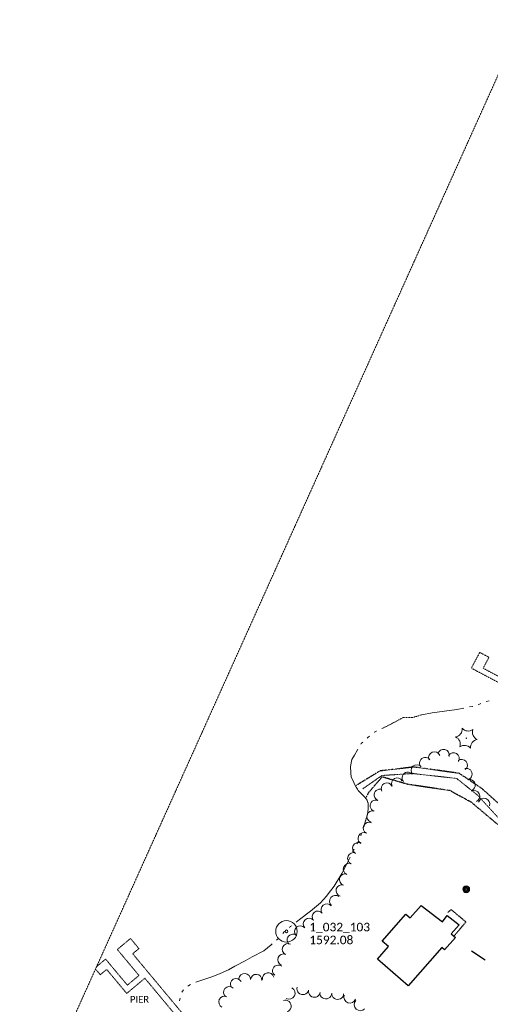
# Model space of a CAD drawing. Extents: x 386237 to 390135, y 96958 to 113752.
# Tile 49 of 112: x 387612 to 387941, y 102005 to 102694. Entities that reach past the tile are written whole.
import ezdxf

# ---------------------------------------------------------------- set-up
doc = ezdxf.new("R2010")
doc.units = 0
doc.header["$MEASUREMENT"] = 0
for name, pattern in [('Echnl', [0.68, 0.25, -0.03, 0.02, -0.03, 0.02, -0.03, 0.02, -0.03, 0.25]), ('Wisdot3', [0.1875, 0.125, -0.0625]), ('Wisdot6', [0.375, 0.125, -0.0625, 0.03125, -0.0625, 0.03125, -0.0625])]:
    doc.linetypes.add(name, pattern=pattern)
for name, color, linetype, lineweight in [('E_BLD', 231, 'Continuous', 25), ('E_LAND_Vegetation', 81, 'Continuous', 18), ('E_MAP_Limits', 81, 'Wisdot3', 18), ('E_MAP_PassPoints', 41, 'Continuous', 18), ('E_MISCPROP', 31, 'Continuous', 18), ('E_MISCPROP_HvyDash', 231, 'Wisdot3', 25), ('E_STRUCT_Pier', 252, 'Wisdot3', 25), ('E_WTR', 131, 'Wisdot6', 18), ('E_WTR_Channel', 131, 'Echnl', 18), ('E_WTR_Dock_Pier', 131, 'Wisdot3', 18), ('E_WTR_Edge', 131, 'Echnl', 25), ('E_WTR_Elevations', 131, 'Continuous', 18)]:
    doc.layers.add(name, color=color, linetype=linetype, lineweight=lineweight)
doc.styles.add('CalibriLight', font='calibril.ttf')

# ---------------------------------------------------------------- blocks, each defined once
blk = doc.blocks.new('PP')
at = {"layer": 'E_MAP_PassPoints', "lineweight": 0}
for radius in [7.5, 0.96]:
    blk.add_circle((0, 0), radius, dxfattribs=at)
blk = doc.blocks.new('PIER')
at = {"color": 0, "linetype": 'ByBlock', "lineweight": -2, "transparency": 16777216, "style": 'CalibriLight'}
blk.add_text('PIER', height=10.8, dxfattribs=at).set_placement((-16.8, -5.4))
blk = doc.blocks.new('CTRE')
at = {"color": 0, "linetype": 'ByBlock', "lineweight": -2, "transparency": 16777216}
blk.add_circle((0, 0), 0.223, dxfattribs=at)
for centre, start, end in [((-11.97, 8.96), 280.2067, 5.97162), ((1.81, 14.92), 220.21132, 305.97623), ((-13.83, -5.9), 340.21132, 65.97623), ((13.83, 5.89), 160.21133, 245.97624), ((-1.81, -14.93), 40.21133, 125.97624)]:
    blk.add_arc(centre, 7.87, start, end, dxfattribs=at)
at = {"color": 0, "linetype": 'ByBlock', "lineweight": -2, "transparency": 16777216, "extrusion": (0, 0, -1)}
blk.add_arc((-12.03, -9.04), 7.87, 354.07279, 79.74889, dxfattribs=at)
blk = doc.blocks.new('POLE')
at = {"color": 0, "linetype": 'ByBlock', "lineweight": -2, "transparency": 16777216}
for radius in [4.46, 3.35, 2.23, 1.12]:
    blk.add_circle((0, 0), radius, dxfattribs=at)

msp = doc.modelspace()

# ---------------------------------------------------------------- linework, layer by layer
at = {"layer": 'E_BLD', "ltscale": 5}
for p, q in [((387885.21, 102065.15), (387892.84, 102073.92)), ((387892.84, 102073.92), (387907.9, 102062.52)), ((387865.65, 102048.86), (387882.14, 102067.82)), ((387882.14, 102067.82), (387882.14, 102067.82)), ((387882.14, 102067.82), (387885.21, 102065.15)), ((387885.21, 102065.15), (387885.21, 102065.15)), ((387907.9, 102062.52), (387911.11, 102066.76)), ((387911.11, 102066.76), (387919.51, 102060.4)), ((387919.51, 102060.4), (387914.01, 102054.08)), ((387920.41, 102061.44), (387920.41, 102061.44)), ((387916.95, 102051.53), (387909.32, 102042.76)), ((387914.01, 102054.08), (387914.01, 102054.08)), ((387914.01, 102054.08), (387916.95, 102051.53)), ((387862.39, 102036.38), (387869.97, 102045.1)), ((387869.97, 102045.1), (387865.65, 102048.86)), ((387869.97, 102045.1), (387869.97, 102045.1)), ((387907.28, 102044.53), (387883.9, 102017.66)), ((387909.32, 102042.76), (387907.28, 102044.53)), ((387907.28, 102044.53), (387907.28, 102044.53)), ((387883.9, 102017.66), (387862.39, 102036.38)), ((387862.39, 102036.38), (387862.39, 102036.38)), ((387909.32, 102042.76), (387909.32, 102042.76)), ((387937.81, 102035.62), (387928.18, 102041.98))]:
    msp.add_line(p, q, dxfattribs=at)
at = {"layer": 'E_LAND_Vegetation'}
for centre, radius, start, end in [((387902.14, 102177.46), 4.02, 20.77502, 200.77502), ((387908.64, 102179.16), 4.02, 346.74284, 166.74284), ((387895.83, 102173.49), 4.02, 36.90807, 216.90807), ((387915.59, 102176.73), 4.02, 328.64983, 148.64983), ((387921.27, 102172.14), 4.02, 309.05942, 129.05942), ((387883.59, 102163.19), 4.02, 39.51087, 219.51087), ((387889.86, 102168.36), 4.02, 41.84754, 221.84754), ((387924.57, 102165.84), 4.02, 285.6341, 105.6341), ((387876.11, 102159.24), 4.02, 26.54701, 206.54701), ((387926.74, 102158.09), 4.02, 285.6341, 105.6341), ((387864.04, 102151.24), 4.02, 69.61186, 249.61186), ((387868.91, 102155.65), 4.02, 26.54701, 206.54701), ((387929.91, 102150.39), 4.02, 294.89084, 114.89084), ((387861.24, 102143.7), 4.02, 69.61186, 249.61186), ((387936.92, 102144.92), 4.02, 340.36647, 160.36647), ((387858.89, 102136.16), 4.02, 74.03017, 254.03017), ((387856.45, 102128.12), 4.02, 62.95767, 242.95767), ((387852.76, 102120.91), 4.02, 61.11493, 241.11493), ((387848.87, 102113.86), 4.02, 61.11493, 241.11493), ((387845.49, 102106.83), 4.02, 67.87479, 247.87479), ((387842.46, 102099.37), 4.02, 67.87479, 247.87479), ((387839.72, 102091.99), 4.02, 72.86815, 252.86815), ((387837.35, 102084.3), 4.02, 72.86815, 252.86815), ((387832.79, 102076.98), 4.02, 51.28538, 231.28538), ((387826.86, 102071.04), 4.02, 39.35918, 219.35918), ((387814.44, 102060.89), 4.02, 40.94566, 220.94566), ((387820.63, 102065.94), 4.02, 39.17987, 219.17987), ((387808.36, 102055.62), 4.02, 40.94566, 220.94566), ((387803.17, 102049.83), 4.02, 48.77816, 228.77816), ((387799.71, 102043.22), 4.02, 65.16495, 245.16495), ((387796.52, 102035.93), 4.02, 67.87196, 247.87196), ((387792.95, 102028.17), 4.02, 51.29057, 231.29057), ((387763.44, 102018.75), 4.02, 29.57974, 209.57974), ((387769.4, 102022.3), 4.02, 355.63445, 175.63445), ((387777.42, 102021.69), 4.02, 355.63445, 175.63445), ((387785.86, 102022.82), 4.02, 11.90899, 191.90899), ((387758.6, 102013.11), 4.02, 48.74898, 228.74898), ((387800.51, 102012.52), 4.19, 241.89223, 61.89223), ((387810.12, 102015.67), 4.19, 165.55262, 345.55262), ((387755.24, 102006.37), 4.02, 63.93354, 243.93354), ((387818.18, 102013.8), 4.19, 168.24982, 348.24982), ((387826.13, 102012.67), 4.19, 177.46962, 357.46962), ((387834.49, 102012.3), 4.19, 177.46962, 357.46962), ((387843.03, 102009.79), 4.19, 160.65896, 340.65896), ((387797.76, 102003.49), 4.19, 287.8283, 107.8283), ((387850.3, 102004.45), 4.19, 137.14898, 317.14898)]:
    msp.add_arc(centre, radius, start, end, dxfattribs=at)
at = {"layer": 'E_MAP_Limits', "lineweight": 0, "flags": 128}
msp.add_lwpolyline([(387611.94, 101911.57), (388041.89, 102866.29)], dxfattribs=at)
at = {"layer": 'E_MISCPROP_HvyDash', "flags": 128}
msp.add_lwpolyline([(387915.92, 102052.42), (387924.23, 102062.36), (387913.9, 102071), (387911.67, 102069.05)], dxfattribs=at)
at = {"layer": 'E_WTR', "flags": 128}
for points in [[(387865.45, 102197.73), (387868.97, 102199.38), (387876.31, 102203.21), (387880.45, 102205.52), (387887.29, 102205.52), (387893.32, 102207.38)], [(387859.97, 102194.84), (387861.03, 102195.65), (387861.7, 102195.96)], [(387852.56, 102128.48), (387853.32, 102130.78), (387855.32, 102137.57), (387855.8, 102141.59), (387855.92, 102145.19), (387854.83, 102148.09)], [(387800.53, 102058.42), (387801.07, 102058.87), (387802.16, 102059.7)]]:
    msp.add_lwpolyline(points, dxfattribs=at)
at = {"layer": 'E_WTR_Channel', "flags": 128}
msp.add_lwpolyline([(388041.21, 102108.21), (388024.7, 102097.67), (388000.88, 102096.95), (387987.55, 102091.88), (387978.26, 102094.22), (387950.66, 102131.22), (387932.61, 102150.91), (387917.77, 102162.8), (387886.91, 102166.25), (387865.45, 102164.86), (387851.99, 102155.52)], dxfattribs=at)
at = {"layer": 'E_WTR_Dock_Pier', "flags": 128}
msp.add_lwpolyline([(387965.29, 102224.56), (387936.32, 102239.92), (387940.38, 102247.59), (387933.9, 102251.02), (387928.06, 102239.99), (387963.51, 102221.2)], close=True, dxfattribs=at)
msp.add_lwpolyline([(387665.01, 102029.41), (387668.34, 102025.42), (387672.81, 102029.15), (387686.83, 102012.34), (387699.55, 102022.95), (387724.7, 101992.8), (387728.1, 101995.64), (387691.02, 102040.1), (387695.37, 102043.73), (387689.49, 102050.78), (387680.26, 102043.08), (387695.42, 102024.9), (387687.28, 102018.12), (387672.07, 102036.36), (387665.77, 102031.11)], dxfattribs=at)
at = {"layer": 'E_WTR_Edge', "flags": 128}
for points in [[(388040.37, 102109.51), (388024.5, 102099.26), (388001.1, 102099.74), (387987.86, 102095.72), (387981.23, 102097.01), (387973.78, 102111.47), (387957.85, 102135.48), (387935.58, 102155.57), (387919.59, 102166.34), (387887.88, 102170.8), (387864.06, 102168.03), (387847.36, 102157.81)], [(388043.64, 102091.96), (388024.14, 102084.23), (388001.14, 102084.52), (387983.58, 102078.21), (387973.04, 102085.48), (387965.2, 102104.97), (387947.9, 102129.41), (387928.14, 102146.02), (387913.12, 102154.25), (387883.27, 102158.68), (387865.54, 102163.91), (387855.97, 102152.7), (387854.47, 102149.58)]]:
    msp.add_lwpolyline(points, dxfattribs=at)
at = {"layer": 'E_WTR_Elevations', "flags": 128}
for points in [[(387938.53, 102216.56), (387940.53, 102217.03)], [(387893.32, 102207.38), (387900.59, 102208.61), (387917.79, 102211.14), (387922.77, 102212.08)], [(387926.81, 102212.86), (387928.78, 102213.25), (387928.83, 102213.27)], [(387932.79, 102214.37), (387933.39, 102214.54), (387934.68, 102215.17)], [(387850.65, 102186.69), (387850.99, 102187.3), (387852.01, 102188.23)], [(387855.06, 102191.03), (387855.58, 102191.5), (387856.67, 102192.33)], [(387848.28, 102155.36), (387847.39, 102156.68), (387846.24, 102158.71), (387845.25, 102161.22), (387844, 102163.65), (387843.62, 102166.81), (387843.55, 102171.12), (387844.37, 102175.96), (387846.31, 102179.17), (387848.42, 102182.72), (387848.62, 102183.07)], [(387887.58, 102170.8), (387888.19, 102170.77), (387889.58, 102170.43)], [(387852.56, 102128.48), (387853.32, 102130.78), (387855.32, 102137.57), (387855.8, 102141.59), (387855.92, 102145.19), (387854.83, 102148.09), (387852.94, 102150.27), (387850.64, 102152.41), (387848.89, 102154.47), (387848.28, 102155.36)], [(387850.61, 102122.57), (387851.26, 102124.54)], [(387844.93, 102111.55), (387845.95, 102113.36)], [(387847.98, 102116.97), (387849, 102118.78)], [(387827.94, 102081.99), (387832.12, 102087.44), (387837.34, 102096.34), (387840.94, 102102.93), (387843.18, 102107.8)], [(387805.46, 102062.22), (387807.84, 102064.04), (387815.42, 102069.94), (387822.48, 102075.67), (387826.69, 102080.38), (387827.94, 102081.99)], [(387791.78, 102049.71), (387793.36, 102051.05)], [(387796.01, 102054.21), (387796.95, 102055.49), (387797.33, 102055.8)], [(387762.9, 102031.74), (387769.78, 102035.19), (387774.75, 102037.9), (387782.85, 102042.18), (387787.9, 102046.42), (387788.61, 102047.03)], [(387735.22, 102020.29), (387742.22, 102022.49), (387747, 102024.13), (387752.15, 102026.25), (387757.99, 102028.83), (387762.43, 102031.5), (387762.9, 102031.74)], [(387729.69, 102017.46), (387730.23, 102017.85), (387731.5, 102018.47)], [(387723.7, 102007.16), (387723.81, 102007.32), (387724.33, 102009.12)], [(387725.33, 102013.14), (387726.56, 102014.8)]]:
    msp.add_lwpolyline(points, dxfattribs=at)

# ---------------------------------------------------------------- block references
at = {"layer": 'E_LAND_Vegetation', "xscale": 0.7108526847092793, "yscale": 0.7108526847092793, "zscale": 0.7108526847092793}
msp.add_blockref('CTRE', (387924.57, 102190.95), dxfattribs=at)
at = {"layer": 'E_MAP_PassPoints', "lineweight": 0}
msp.add_blockref('PP', (387798.65, 102055.78), dxfattribs=at)
msp.add_blockref('PP', (387798.65, 102055.78), dxfattribs=at)
at = {"layer": 'E_MISCPROP', "xscale": 0.5377037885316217, "yscale": 0.5377037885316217, "zscale": 0.5377037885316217}
msp.add_blockref('POLE', (387924.44, 102085.21), dxfattribs=at)
at = {"layer": 'E_STRUCT_Pier', "xscale": 0.4444444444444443, "yscale": 0.4444444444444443, "zscale": 0.4444444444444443}
msp.add_blockref('PIER', (387696.53, 102008.21), dxfattribs=at)

# ---------------------------------------------------------------- texts
at = {"layer": 'E_MAP_PassPoints', "lineweight": 0, "style": 'CalibriLight'}
for s, p in [('1_032_103', (387814.65, 102055.78)), ('1_032_103', (387814.65, 102055.78)), ('1592.08', (387814.65, 102046.78)), ('1592.08', (387814.65, 102046.78))]:
    msp.add_text(s, height=6, dxfattribs=at).set_placement(p)

doc.saveas('drawing.dxf')
